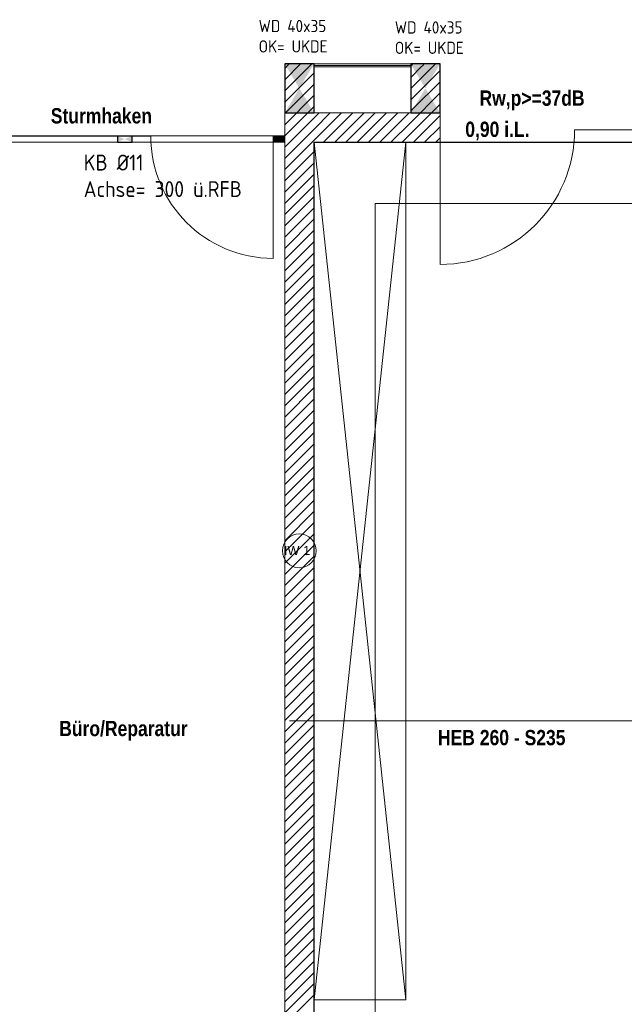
# Model space of a CAD drawing. Header units: millimetres. Extents: x 634730 to 711346, y 362082 to 425615.
# Tile 133 of 160: x 684819 to 689763, y 390531 to 398581. Entities that reach past the tile are written whole.
import ezdxf
from ezdxf.enums import TextEntityAlignment as Align

# ---------------------------------------------------------------- set-up
doc = ezdxf.new("R2010")
doc.units = ezdxf.units.MM
doc.header["$LTSCALE"] = 50
for name, pattern in [('Strichlinie', [0.4, 0.3, -0.1]), ('Strichlinie_ lang', [0.529167, 0.3175, -0.211667]), ('Strichpunktlinie', [0.335139, 0.176389, -0.088194, 0, -0.070556])]:
    doc.linetypes.add(name, pattern=pattern)
for name, color, linetype in [('1_DB-Lüftung', 30, 'Continuous'), ('1_EG', 7, 'Continuous'), ('A_Beschriftung', 7, 'Continuous'), ('A_Decken', 7, 'Continuous'), ('A_Deckenspiegel', 7, 'Continuous'), ('A_Möblierung fest', 7, 'Continuous'), ('A_Raumflächen', 7, 'Continuous'), ('A_Statik', 7, 'Continuous'), ('A_Wände', 7, 'Continuous')]:
    doc.layers.add(name, color=color, linetype=linetype)
doc.styles.add('ERSTELLTER_STIL_1', font='ARIALN.TTF')
doc.styles.add('ERSTELLTER_STIL_2', font='ARIALNB.TTF')
doc.styles.get("Standard").update_dxf_attribs({"font": 'isocp.shx', "height": 140})

# ---------------------------------------------------------------- blocks, each defined once
blk = doc.blocks.new('A$C85d2cf1a')
at = {"layer": 'A_Wände', "linetype": 'Continuous', "lineweight": 0, "true_color": 0xffffff}
blk.add_hatch(color=7, dxfattribs=at).paths.add_polyline_path([(41.0044, 35.5474), (40.9088, 35.5474), (40.9088, 35.4974), (41.0044, 35.4974)])
at = {"layer": 'A_Beschriftung', "color": 7, "linetype": 'Continuous', "lineweight": 13}
for p, q in [((41.1237, 32.0177), (41.1237, 32.0178)), ((41.1237, 32.0168), (41.1237, 32.0177))]:
    blk.add_line(p, q, dxfattribs=at)
at = {"layer": 'A_Beschriftung', "color": 7, "linetype": 'Continuous', "lineweight": 13, "flags": 128}
blk.add_lwpolyline([(41.262, 32.1561, 1), (40.9854, 32.1561, 1)], format="xyb", close=True, dxfattribs=at)
at = {"layer": 'A_Decken', "color": 7, "linetype": 'Strichlinie_ lang', "lineweight": 25}
for p, q in [((41.2445, 27.0333), (41.2445, 35.4974)), ((41.2445, 35.4974), (54.8845, 35.4974))]:
    blk.add_line(p, q, dxfattribs=at)
at = {"layer": 'A_Deckenspiegel', "color": 7, "linetype": 'Strichlinie', "lineweight": 13}
for p, q in [((38.7649, 35.5489), (40.9987, 35.5489)), ((41.0044, 35.4974), (38.5205, 35.4974)), ((41.0044, 27.0333), (41.0044, 35.4974)), ((41.7445, 34.9967), (47.4445, 34.9967)), ((41.7445, 27.3445), (41.7445, 34.9967))]:
    blk.add_line(p, q, dxfattribs=at)
at = {"layer": 'A_Möblierung fest', "color": 7, "linetype": 'Continuous', "lineweight": 18}
for p, q in [((41.2443, 28.4853), (41.9945, 35.4967)), ((41.2445, 35.4844), (41.2443, 28.4853)), ((41.9943, 28.4853), (41.2445, 35.4974)), ((41.3586, 35.4973), (41.2643, 35.4967)), ((41.9945, 35.4961), (41.2643, 35.4967)), ((41.9943, 28.4853), (41.9945, 35.4967)), ((41.2443, 28.4853), (41.9943, 28.4853))]:
    blk.add_line(p, q, dxfattribs=at)
at = {"layer": 'A_Statik', "color": 7, "linetype": 'Strichpunktlinie', "lineweight": 13}
blk.add_line((41.0445, 30.7677), (48.0645, 30.7677), dxfattribs=at)
at = {"layer": 'A_Wände', "color": 8, "linetype": 'Continuous', "lineweight": 18}
for p, q in [((41.0044, 36.1), (41.0419, 36.1374)), ((41.0044, 36.008), (41.1338, 36.1374)), ((41.0044, 35.9161), (41.2257, 36.1374)), ((41.0044, 35.8242), (41.2444, 36.0642)), ((41.2714, 36.1138), (41.2714, 36.1138)), ((41.3089, 36.1138), (41.3089, 36.1138)), ((41.3464, 36.1138), (41.3464, 36.1138)), ((41.3839, 36.1138), (41.3839, 36.1138)), ((41.4214, 36.1138), (41.4214, 36.1138)), ((41.4589, 36.1138), (41.4589, 36.1138)), ((41.4964, 36.1138), (41.4964, 36.1138)), ((41.5339, 36.1138), (41.5339, 36.1138)), ((41.5714, 36.1138), (41.5714, 36.1138)), ((41.6089, 36.1138), (41.6089, 36.1138)), ((41.6464, 36.1138), (41.6464, 36.1138)), ((41.6839, 36.1138), (41.6839, 36.1138)), ((41.7214, 36.1138), (41.7214, 36.1138)), ((41.7589, 36.1138), (41.7589, 36.1138)), ((41.7964, 36.1138), (41.7964, 36.1138)), ((41.8339, 36.1138), (41.8339, 36.1138)), ((41.8714, 36.1138), (41.8714, 36.1138)), ((41.9089, 36.1138), (41.9089, 36.1138)), ((41.9464, 36.1138), (41.9464, 36.1138)), ((41.9839, 36.1138), (41.9839, 36.1138)), ((42.0214, 36.1138), (42.0214, 36.1138)), ((42.0345, 36.1188), (42.0405, 36.1249)), ((42.0345, 36.0269), (42.1199, 36.1124)), ((42.0345, 35.935), (42.2119, 36.1124)), ((42.0405, 36.1249), (42.053, 36.1374)), ((42.1199, 36.1124), (42.1324, 36.1249)), ((42.1324, 36.1249), (42.1449, 36.1374)), ((42.193, 36.0016), (42.2745, 36.083)), ((42.2119, 36.1124), (42.2244, 36.1249)), ((42.2244, 36.1249), (42.2369, 36.1374)), ((42.0345, 35.843), (42.193, 36.0016)), ((42.0551, 35.7717), (42.2745, 35.9911)), ((41.0044, 35.7323), (41.2444, 35.9723)), ((41.0044, 35.6403), (41.2444, 35.8803)), ((42.0345, 35.6592), (42.2745, 35.8992)), ((41.0044, 35.5484), (41.2444, 35.7884)), ((42.0345, 35.5673), (42.2745, 35.8073)), ((42.0345, 35.7511), (42.0551, 35.7717)), ((41.0044, 35.4565), (41.2444, 35.6965)), ((41.2444, 35.6965), (41.2853, 35.7374)), ((41.2444, 35.6046), (41.3772, 35.7374)), ((41.2444, 35.5126), (41.4692, 35.7374)), ((41.3211, 35.4974), (41.5611, 35.7374)), ((41.413, 35.4974), (41.653, 35.7374)), ((41.5049, 35.4974), (41.7449, 35.7374)), ((41.5969, 35.4974), (41.8369, 35.7374)), ((41.6888, 35.4974), (41.9288, 35.7374)), ((41.7807, 35.4974), (42.0207, 35.7374)), ((42.0565, 35.4974), (42.2745, 35.7153)), ((41.0044, 35.3646), (41.2444, 35.6046)), ((41.8726, 35.4974), (42.0345, 35.6592)), ((42.1484, 35.4974), (42.2745, 35.6234)), ((41.0044, 35.2726), (41.2444, 35.5126)), ((41.9646, 35.4974), (42.0345, 35.5673)), ((42.2403, 35.4974), (42.2745, 35.5315)), ((41.0044, 35.1807), (41.2444, 35.4207)), ((41.0044, 35.0888), (41.2444, 35.3288)), ((41.0044, 34.9969), (41.2444, 35.2369)), ((41.0044, 34.905), (41.2444, 35.145)), ((41.0044, 34.813), (41.2444, 35.053)), ((41.0044, 34.7211), (41.2444, 34.9611)), ((41.0044, 34.6292), (41.2444, 34.8692)), ((41.0044, 34.5373), (41.2444, 34.7773)), ((41.0044, 34.4453), (41.2444, 34.6853)), ((41.0044, 34.3534), (41.2444, 34.5934)), ((41.0044, 34.2615), (41.2444, 34.5015)), ((41.0044, 34.1696), (41.2444, 34.4096)), ((41.0044, 34.0776), (41.2444, 34.3176)), ((41.0044, 33.9857), (41.2444, 34.2257)), ((41.0044, 33.8938), (41.2444, 34.1338)), ((41.0044, 33.8019), (41.2444, 34.0419)), ((41.0044, 33.7099), (41.2444, 33.9499)), ((41.0044, 33.618), (41.2444, 33.858)), ((41.0044, 33.5261), (41.2444, 33.7661)), ((41.0044, 33.4342), (41.2444, 33.6742)), ((41.0044, 33.3422), (41.2444, 33.5822)), ((41.0044, 33.2503), (41.2444, 33.4903)), ((41.0044, 33.1584), (41.2444, 33.3984)), ((41.0044, 33.0665), (41.2444, 33.3065)), ((41.0044, 32.9746), (41.2444, 33.2146)), ((41.0044, 32.8826), (41.2444, 33.1226)), ((41.0044, 32.7907), (41.2444, 33.0307)), ((41.0044, 32.6988), (41.2444, 32.9388)), ((41.0044, 32.6069), (41.2444, 32.8469)), ((41.0044, 32.5149), (41.2444, 32.7549)), ((41.0044, 32.423), (41.2444, 32.663)), ((41.0044, 32.3311), (41.2444, 32.5711)), ((41.0044, 32.2392), (41.2444, 32.4792)), ((41.0044, 32.1472), (41.2444, 32.3872)), ((41.0044, 32.0553), (41.2444, 32.2953)), ((41.0044, 31.9634), (41.2444, 32.2034)), ((41.0044, 31.8715), (41.2444, 32.1115)), ((41.0044, 31.7795), (41.2444, 32.0195)), ((41.0044, 31.6876), (41.2444, 31.9276)), ((41.0044, 31.5957), (41.2444, 31.8357)), ((41.0044, 31.5038), (41.2444, 31.7438)), ((41.0044, 31.4118), (41.2444, 31.6518)), ((41.0044, 31.3199), (41.2444, 31.5599)), ((41.0044, 31.228), (41.2444, 31.468)), ((41.0044, 31.1361), (41.2444, 31.3761)), ((41.0044, 31.0441), (41.2444, 31.2841)), ((41.0044, 30.9522), (41.2444, 31.1922)), ((41.0044, 30.8603), (41.2444, 31.1003)), ((41.0044, 30.7684), (41.2444, 31.0084)), ((41.0044, 30.6765), (41.2444, 30.9165)), ((41.0044, 30.5845), (41.2444, 30.8245)), ((41.0044, 30.4926), (41.2444, 30.7326)), ((41.0044, 30.4007), (41.2444, 30.6407)), ((41.0044, 30.3088), (41.2444, 30.5488)), ((41.0044, 30.2168), (41.2444, 30.4568)), ((41.0044, 30.1249), (41.2444, 30.3649)), ((41.0044, 30.033), (41.2444, 30.273)), ((41.0044, 29.9411), (41.2444, 30.1811)), ((41.0044, 29.8491), (41.2444, 30.0891)), ((41.0044, 29.7572), (41.2444, 29.9972)), ((41.0044, 29.6653), (41.2444, 29.9053)), ((41.0044, 29.5734), (41.2444, 29.8134)), ((41.0044, 29.4814), (41.2444, 29.7214)), ((41.0044, 29.3895), (41.2444, 29.6295)), ((41.0044, 29.2976), (41.2444, 29.5376)), ((41.0044, 29.2057), (41.2444, 29.4457)), ((41.0044, 29.1137), (41.2444, 29.3537)), ((41.0044, 29.0218), (41.2444, 29.2618)), ((41.0044, 28.9299), (41.2444, 29.1699)), ((41.0044, 28.838), (41.2444, 29.078)), ((41.0044, 28.7461), (41.2444, 28.9861)), ((41.0044, 28.6541), (41.2444, 28.8941)), ((41.0044, 28.5622), (41.2444, 28.8022)), ((41.0044, 28.4703), (41.2444, 28.7103)), ((41.0044, 28.3784), (41.2444, 28.6184)), ((41.0044, 28.2864), (41.2444, 28.5264))]:
    blk.add_line(p, q, dxfattribs=at)
at = {"layer": 'A_Wände', "color": 7, "linetype": 'Continuous', "lineweight": 18}
for p, q in [((41.0044, 36.1374), (41.0044, 27.0333)), ((41.2444, 36.1374), (41.0044, 36.1374)), ((41.2444, 35.7374), (41.2444, 36.1374)), ((42.0345, 36.1374), (41.2444, 36.1374)), ((41.2444, 36.1374), (41.2444, 36.1249)), ((42.0345, 36.1249), (41.2444, 36.1249)), ((41.2444, 36.1249), (41.2444, 36.1124)), ((42.0345, 36.1124), (41.2444, 36.1124)), ((41.2444, 36.1124), (41.2444, 35.7374)), ((42.0345, 36.1249), (42.0345, 36.1374)), ((42.0345, 36.1249), (42.0345, 36.1374)), ((42.2745, 36.1374), (42.0345, 36.1374)), ((42.0345, 36.1124), (42.0345, 36.1249)), ((42.0345, 36.1124), (42.0345, 36.1249)), ((42.0345, 35.7374), (42.0345, 36.1124)), ((42.0345, 35.7374), (42.0345, 36.1124)), ((42.2745, 35.7374), (42.2745, 36.1374)), ((42.0345, 35.7374), (41.2444, 35.7374)), ((41.2444, 35.7374), (42.0345, 35.7374)), ((42.2745, 35.6474), (42.2745, 35.7374)), ((42.2745, 35.6474), (42.2745, 35.7374)), ((42.2745, 35.5974), (42.2745, 35.6474)), ((42.2745, 35.5974), (42.2745, 35.6474)), ((42.2745, 35.5974), (42.2745, 35.6474)), ((42.2745, 35.4974), (42.2745, 35.5974)), ((42.2745, 35.5974), (42.2745, 34.4974)), ((42.2745, 35.4974), (42.2745, 35.5974)), ((43.9245, 35.5974), (43.3745, 35.5974)), ((38.5249, 35.5474), (39.9088, 35.5474)), ((40.9088, 35.5474), (40.9088, 35.4974)), ((41.0044, 35.5474), (40.9088, 35.5474)), ((40.9088, 35.5474), (40.9088, 34.5474)), ((40.9088, 35.5474), (40.9088, 35.4974)), ((40.9088, 35.5474), (40.9088, 35.4974)), ((41.0044, 35.4974), (41.0044, 35.5474)), ((40.9088, 35.4974), (41.0044, 35.4974)), ((41.2444, 35.4974), (42.0345, 35.4974)), ((41.2444, 27.0333), (41.2444, 35.4974)), ((42.2745, 35.4974), (42.0345, 35.4974))]:
    blk.add_line(p, q, dxfattribs=at)
at = {"layer": 'A_Wände', "color": 7, "linetype": 'Continuous', "lineweight": 13}
for centre, radius, start, end in [((42.2745, 35.5974), 1.1, 270, 0), ((40.9088, 35.5474), 1, 180, 270)]:
    blk.add_arc(centre, radius, start, end, dxfattribs=at)
at = {"layer": 'A_Wände', "color": 7, "linetype": 'Continuous', "lineweight": 18}
for p in [(42.2745, 35.5974), (40.9088, 35.5474)]:
    blk.add_point(p, dxfattribs=at)
at = {"layer": 'A_Beschriftung', "color": 253, "true_color": 0x9f9f9f, "style": 'ERSTELLTER_STIL_2'}
for s, p in [('Rw,p>=37dB', (42.5971, 35.795)), ('Sturmhaken', (39.0915, 35.6502))]:
    blk.add_text(s, height=0.125, dxfattribs=at).set_placement(p)
at = {"layer": 'A_Beschriftung', "color": 7, "style": 'ERSTELLTER_STIL_2'}
for s, p in [('0,90 i.L.', (42.4807, 35.54)), ('Büro/Reparatur', (39.1603, 30.6414)), ('HEB 260 - S235', (42.2575, 30.5668))]:
    blk.add_text(s, height=0.125, dxfattribs=at).set_placement(p)
at = {"layer": 'A_Beschriftung', "color": 7, "lineweight": 13, "insert": (41.1237, 32.196), "char_height": 0.075, "attachment_point": 2, "style": 'ERSTELLTER_STIL_2'}
blk.add_mtext('\\A1;{\\pqc;\\pt0,1;\\fArial|b0|i0|c0|p0;\\W1.000000;IW 1\\fArial|b0|i0|c0|p0;\\W1.000000;\\A1{\\H.66x;\\S^  ;}\\fArial|b0|i0|c0|p0;\\W1.000000;\\fArial|b0|i0|c0|p0;\\W1.000000;\\A1{\\H.66x;\\S^  ;}\\fArial|b0|i0|c0|p0;\\W1.000000; \\fArial|b0|i0|c0|p0;\\W1.000000;\\fArial|b0|i0|c0|p0;\\W1.000000;\\fArial|b0|i0|c0|p0;\\W1.000000;\\fArial|b0|i0|c0|p0;\\W1.000000;\\fArial|b0|i0|c0|p0;\\W1.000000;\\fArial|b0|i0|c0|p0;\\W1.000000;\\fArial|b0|i0|c0|p0;\\W1.000000;\\fArial|b0|i0|c0|p0;\\W1.000000;\\fArial|b0|i0|c0|p0;\\W1.000000;\\fArial|b0|i0|c0|p0;\\W1.000000;\\fArial|b0|i0|c0|p0;\\W1.000000;\\fArial|b0|i0|c0|p0;\\W1.000000;\\fArial|b0|i0|c0|p0;\\W1.000000;\\fArial|b0|i0|c0|p0;\\W1.000000;\\fArial|b0|i0|c0|p0;\\W1.000000;\\fArial|b0|i0|c0|p0;\\W1.000000;\\fArial|b0|i0|c0|p0;\\W1.000000;\\fArial|b0|i0|c0|p0;\\W1.000000;\\fArial|b0|i0|c0|p0;\\W1.000000;\\fArial|b0|i0|c0|p0;\\W1.000000;\\fArial|b0|i0|c0|p0;\\W1.000000;\\fArial|b0|i0|c0|p0;\\W1.000000;\\fArial|b0|i0|c0|p0;\\W1.000000;\\fArial|b0|i0|c0|p0;\\W1.000000;\\fArial|b0|i0|c0|p0;\\W1.000000;\\fArial|b0|i0|c0|p0;\\W1.000000;\\fArial|b0|i0|c0|p0;\\W1.000000;\\fArial|b0|i0|c0|p0;\\W1.000000;\\fArial|b0|i0|c0|p0;\\W1.000000;\\fArial|b0|i0|c0|p0;\\W1.000000;\\fArial|b0|i0|c0|p0;\\W1.000000;\\fArial|b0|i0|c0|p0;\\W1.000000;\\fArial|b0|i0|c0|p0;\\W1.000000;\\fArial|b0|i0|c0|p0;\\W1.000000;\\fArial|b0|i0|c0|p0;\\W1.000000;\\fArial|b0|i0|c0|p0;\\W1.000000;\\fArial|b0|i0|c0|p0;\\W1.000000;\\fArial|b0|i0|c0|p0;\\W1.000000;\\fArial|b0|i0|c0|p0;\\W1.000000;\\fArial|b0|i0|c0|p0;\\W1.000000;\\fArial|b0|i0|c0|p0;\\W1.000000;\\fArial|b0|i0|c0|p0;\\W1.000000;\\fArial|b0|i0|c0|p0;\\W1.000000;}', dxfattribs=at)
at = {"layer": 'A_Möblierung fest', "color": 7, "lineweight": 13, "style": 'ERSTELLTER_STIL_2', "text_generation_flag": 2}
blk.add_attdef('txt', text='', height=0.12, rotation=359.99883, dxfattribs=at).set_placement((23.514, 39.2921), align=Align.MIDDLE_CENTER)
at = {"layer": 'A_Möblierung fest', "color": 7, "lineweight": 13, "style": 'ERSTELLTER_STIL_2'}
blk.add_attdef('txt', text='', height=0.12, dxfattribs=at).set_placement((10.172, 25.6523), align=Align.MIDDLE_CENTER)
at = {"layer": 'A_Raumflächen', "color": 7, "lineweight": 18}
for tag, style, p in [('ROOM_NAME', 'ERSTELLTER_STIL_1', (30.4276, 25.9283)), ('DUMMY_850', 'ERSTELLTER_STIL_1', (31.5414, 25.9585)), ('ROOM_NAME', 'ERSTELLTER_STIL_1', (47.266, 25.9283)), ('DUMMY_850', 'ERSTELLTER_STIL_1', (48.3798, 25.9585)), ('floorCode', 'ERSTELLTER_STIL_2', (30.5258, 25.6828)), ('stFloorCovering', 'ERSTELLTER_STIL_2', (31.0934, 25.6828)), ('floorCode', 'ERSTELLTER_STIL_2', (47.3642, 25.6828)), ('stFloorCovering', 'ERSTELLTER_STIL_2', (47.9319, 25.6828)), ('DUMMY_851', 'ERSTELLTER_STIL_2', (30.5258, 25.4675)), ('DUMMY_851', 'ERSTELLTER_STIL_2', (47.3642, 25.4675)), ('measuredNetAreaCode', 'ERSTELLTER_STIL_2', (30.5258, 25.1917)), ('measuredNetAreaCode', 'ERSTELLTER_STIL_2', (47.3642, 25.1917))]:
    blk.add_attdef(tag, text='', height=0.125, dxfattribs=dict(at, style=style)).set_placement(p, align=Align.TOP_LEFT)

msp = doc.modelspace()

# ---------------------------------------------------------------- linework, layer by layer
at = {"layer": '1_DB-Lüftung', "elevation": 61695}
for points in [[(687225.8, 397819.4), (687225.8, 398219.4), (686985.8, 398219.4), (686985.8, 397819.4)], [(688256.2, 397819.7), (688256.2, 398219.7), (688016.2, 398219.7), (688016.2, 397819.7)], [(685617.6, 397579.6), (685737.6, 397579.6), (685737.6, 397629.6), (685617.6, 397629.6)]]:
    msp.add_lwpolyline(points, close=True, dxfattribs=at)
at = {"layer": '1_DB-Lüftung'}
for points in [[(686985.8, 397819.4, 61695), (687225.8, 397819.4, 61695), (687225.8, 398219.4, 61695), (686985.8, 398219.4, 61695)], [(688016.2, 397819.7, 61695), (688256.2, 397819.7, 61695), (688256.2, 398219.7, 61695), (688016.2, 398219.7, 61695)], [(685617.6, 397629.6, 61695), (685617.6, 397579.6, 61695), (685737.6, 397579.6, 61695), (685737.6, 397629.6, 61695)]]:
    msp.add_solid(points, dxfattribs=at)

# ---------------------------------------------------------------- texts
at = {"layer": '1_DB-Lüftung', "attachment_point": 1}
for s, width, heights, insert, char_height in [('WD 40x35\\POK= UKDE', 886.071, [308.9], (686772.5, 398579.1, 61689.3), 100), ('WD 40x35\\POK= UKDE', 886.071, [308.9], (687886.4, 398567.6, 61689.3), 100), ('\\A1;KB %%C11\\PAchse= 300 ü.RFB', 1722.207, [0], (685342.3, 397477.8, 61689.3), 130)]:
    msp.add_mtext_dynamic_manual_height_columns(s, width=width, gutter_width=700, heights=heights, dxfattribs=dict(at, insert=insert, char_height=char_height))

# ---------------------------------------------------------------- next in the draw order: block references
at = {"layer": '1_EG', "xscale": 1000, "yscale": 1000, "zscale": 1000}
msp.add_blockref('A$C85d2cf1a', (645981.7, 362082.4, 41515.3), dxfattribs=at)

doc.saveas('drawing.dxf')
